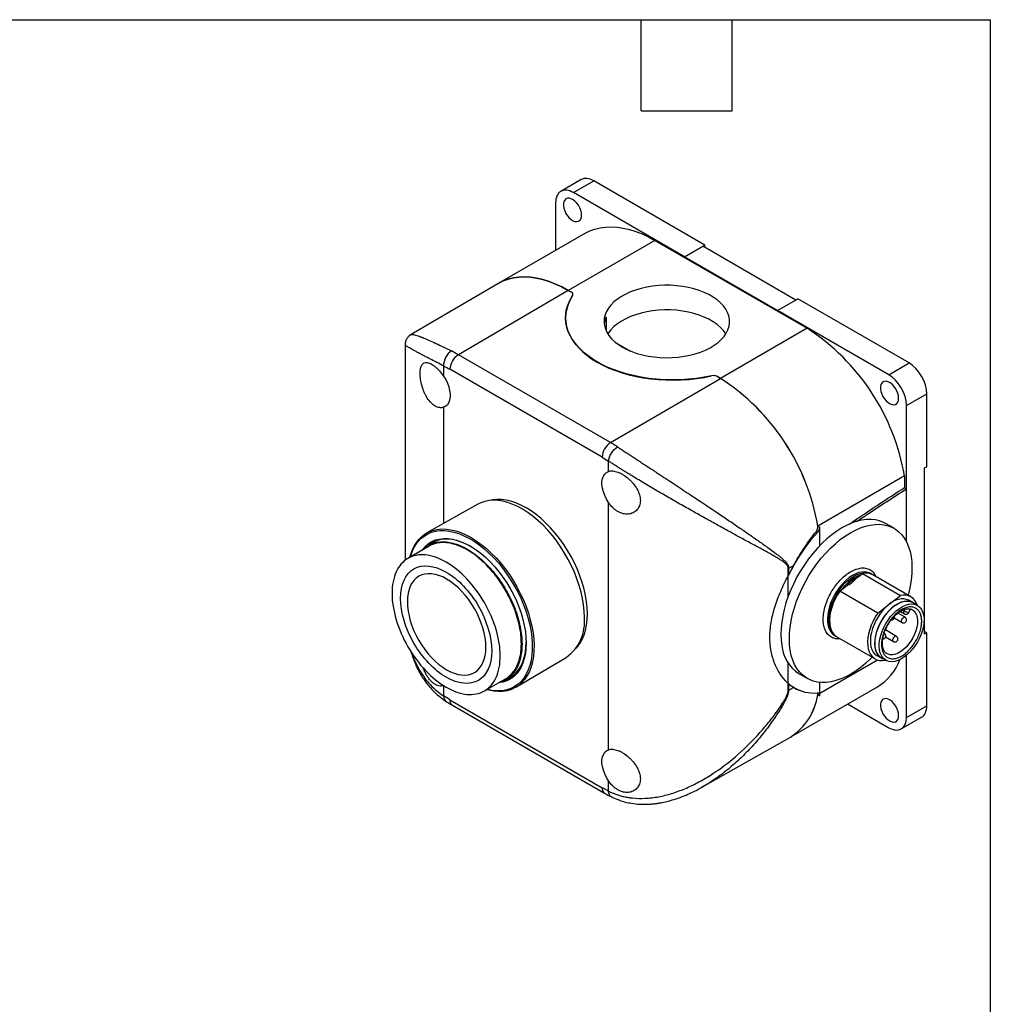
# Model space of a CAD drawing. Header units: millimetres. Extents: x 13 to 546, y 13 to 419.
# Tile 10 of 10: x 384 to 546, y 254 to 419. Entities that reach past the tile are written whole.
import ezdxf

# ---------------------------------------------------------------- set-up
doc = ezdxf.new("R2010")
doc.units = ezdxf.units.MM
doc.header["$LTSCALE"] = 2
doc.linetypes.add('SLD-Solid', pattern=[0])
doc.layers.add('TEXT', color=140, linetype='SLD-Solid', lineweight=25)

msp = doc.modelspace()

# ---------------------------------------------------------------- linework, layer by layer
for p, q in [((477.65, 392.35), (474.255, 390.39)), ((476.355, 390.182), (479.749, 392.142)), ((498.346, 381.406), (479.749, 392.142)), ((494.952, 379.446), (476.355, 390.182)), ((473.385, 388.467), (473.385, 380.537)), ((478.253, 383.347), (463.758, 374.979)), ((490.002, 382.184), (475.507, 373.815)), ((490.002, 382.184), (515.458, 367.488)), ((494.952, 379.446), (498.346, 381.406)), ((494.952, 379.444), (497.993, 381.199)), ((513.547, 372.22), (497.993, 381.199)), ((498.346, 380.995), (498.346, 381.406)), ((494.952, 379.444), (494.952, 379.446)), ((510.509, 370.464), (494.952, 379.444)), ((463.709, 374.951), (449.207, 366.44)), ((475.507, 373.815), (457.114, 363.074)), ((475.507, 373.815), (476.03, 373.514)), ((476.03, 373.514), (475.507, 373.815)), ((510.509, 370.466), (513.903, 372.425)), ((532.5, 361.69), (513.903, 372.425)), ((475.043, 369.244), (475.043, 369.215)), ((481.825, 369.341), (481.825, 367.095)), ((510.509, 370.466), (510.509, 370.464)), ((529.105, 359.73), (510.509, 370.466)), ((515.458, 367.488), (500.963, 359.12)), ((449.209, 366.428), (449.213, 366.431)), ((448.203, 364.691), (448.203, 328.667)), ((483.416, 365.126), (485.91, 363.686)), ((482.57, 348.379), (457.114, 363.074)), ((454.647, 361.198), (454.647, 359.475)), ((481.164, 345.934), (455.708, 360.629)), ((529.105, 359.73), (532.5, 361.69)), ((482.57, 348.379), (500.963, 359.12)), ((499.481, 359.54), (499.481, 359.537)), ((500.44, 359.422), (500.963, 359.12)), ((500.963, 359.12), (500.44, 359.422)), ((532.075, 354.586), (535.469, 356.546)), ((535.469, 344.341), (535.469, 356.546)), ((454.647, 354.273), (454.647, 334.845)), ((532.075, 340.643), (532.075, 354.586)), ((482.224, 343.555), (482.224, 345.278)), ((535.116, 344.137), (535.469, 344.341)), ((531.731, 342.793), (517.235, 334.425)), ((531.731, 342.793), (531.731, 340.841)), ((535.116, 316.374), (535.116, 344.137)), ((531.731, 340.841), (532.075, 340.643)), ((532.075, 331.767), (532.075, 340.643)), ((460.378, 338.072), (451.841, 333.265)), ((482.224, 297.012), (482.224, 338.353)), ((517.235, 334.425), (517.555, 334.24)), ((529.991, 334.037), (528.577, 334.853)), ((516.965, 333.474), (517.178, 333.351)), ((517.555, 331.127), (517.555, 334.24)), ((452.207, 331.054), (448.672, 329.013)), ((453.502, 331.975), (452.132, 331.184)), ((512.377, 327.37), (513.204, 327.842)), ((513.198, 327.846), (513.306, 327.908)), ((513.252, 327.941), (513.306, 327.908)), ((513.259, 327.935), (513.306, 327.908)), ((512.29, 326.113), (512.29, 327.323)), ((512.29, 322.671), (512.29, 326.113)), ((512.377, 326.284), (512.377, 327.37)), ((523.838, 325.805), (524.37, 326.218)), ((524.37, 326.218), (524.702, 326.475)), ((524.702, 326.475), (531.066, 322.801)), ((526.307, 326.349), (526.095, 326.471)), ((526.307, 326.349), (526.377, 326.306)), ((532.812, 322.593), (526.448, 326.267)), ((520.916, 323.539), (521.248, 323.797)), ((527.28, 319.866), (520.916, 323.539)), ((521.248, 323.797), (521.78, 324.209)), ((529.173, 321.333), (531.066, 322.801)), ((527.28, 319.866), (529.173, 321.333)), ((533.194, 321.622), (532.487, 322.03)), ((533.912, 321.15), (533.169, 321.579)), ((531.84, 319.16), (530.639, 319.854)), ((531.055, 320.143), (531.754, 319.739)), ((531.485, 320.374), (531.716, 320.241)), ((531.716, 320.241), (531.837, 320.508)), ((532.46, 319.966), (532.742, 320.588)), ((530.018, 319.058), (531.34, 318.294)), ((530.397, 315.97), (528.547, 317.038)), ((535.469, 316.578), (535.116, 316.782)), ((535.116, 316.374), (535.469, 316.578)), ((535.469, 304.373), (535.469, 316.578)), ((520.095, 316.079), (520.307, 315.956)), ((520.379, 315.917), (520.307, 315.956)), ((520.449, 315.874), (526.813, 312.201)), ((528.57, 315.87), (529.897, 315.104)), ((466.738, 307.46), (475.17, 312.449)), ((512.29, 308.12), (512.29, 311.486)), ((527.244, 312.015), (517.555, 306.422)), ((527.138, 312.764), (527.845, 312.355)), ((527.87, 312.399), (528.612, 311.97)), ((528.559, 311.993), (528.565, 311.997)), ((532.075, 302.414), (532.075, 312.805)), ((514.078, 309.738), (515.492, 308.921)), ((461.471, 306.842), (465.006, 308.883)), ((465.081, 308.753), (466.451, 309.544)), ((512.29, 306.91), (512.29, 308.12)), ((512.377, 306.956), (512.377, 308.043)), ((517.555, 306.052), (517.555, 308.272)), ((454.647, 307.73), (454.647, 306.007)), ((512.377, 306.956), (513.204, 307.429)), ((512.712, 299.166), (527.207, 307.534)), ((513.306, 307.494), (513.198, 307.432)), ((513.306, 307.494), (513.252, 307.399)), ((455.708, 305.351), (481.164, 290.656)), ((517.235, 306.237), (517.555, 306.052)), ((522.236, 304.664), (529.105, 300.699)), ((456.122, 304.436), (481.578, 289.74)), ((532.075, 302.414), (535.469, 304.373)), ((531.205, 300.491), (534.599, 302.45)), ((497.957, 290.787), (512.663, 299.138)), ((482.224, 290.087), (482.224, 291.81)), ((497.951, 290.798), (497.764, 290.691))]:
    msp.add_line(p, q)
at = {"flags": 128}
for points in [[(477.734, 386.408), (477.699, 386.806), (477.594, 387.226), (477.424, 387.649), (477.198, 388.056), (476.926, 388.426), (476.621, 388.743), (476.296, 388.991), (475.968, 389.16), (475.651, 389.241), (475.361, 389.231), (475.11, 389.13), (474.911, 388.943), (474.773, 388.678), (474.702, 388.348), (474.702, 387.968), (474.773, 387.557), (474.911, 387.133), (475.11, 386.716), (475.361, 386.325), (475.651, 385.98), (475.968, 385.695), (476.296, 385.485), (476.621, 385.359), (476.926, 385.324), (477.198, 385.38), (477.424, 385.525), (477.594, 385.752), (477.699, 386.051), (477.734, 386.408)], [(478.253, 383.347), (478.304, 383.376), (479.096, 383.768), (479.935, 384.073), (480.816, 384.288), (481.736, 384.413), (482.691, 384.447), (483.677, 384.391), (484.69, 384.243), (485.725, 384.006), (486.778, 383.68), (487.845, 383.267), (488.922, 382.767), (490.002, 382.184)], [(463.709, 374.951), (463.808, 375.008), (464.6, 375.4), (465.439, 375.705), (466.32, 375.92), (467.24, 376.045), (468.195, 376.079), (469.181, 376.022), (470.194, 375.875), (471.229, 375.638), (472.283, 375.312), (473.35, 374.898), (474.426, 374.399), (475.507, 373.815)], [(475.507, 373.815), (474.426, 374.399), (473.35, 374.898), (472.283, 375.312), (471.229, 375.638), (470.194, 375.875), (469.181, 376.022), (468.195, 376.079), (467.24, 376.045), (466.32, 375.92), (465.439, 375.705), (464.6, 375.4), (463.808, 375.008), (463.709, 374.951)], [(484.558, 364.345), (485.309, 363.951), (486.122, 363.602), (486.991, 363.299), (487.906, 363.045), (488.859, 362.844), (489.841, 362.697), (490.843, 362.606), (491.855, 362.57), (492.869, 362.591), (493.875, 362.669), (494.863, 362.802), (495.824, 362.99), (496.749, 363.23), (497.63, 363.521), (498.458, 363.86), (499.225, 364.243), (499.925, 364.667), (500.551, 365.128), (501.097, 365.622), (501.557, 366.144), (501.928, 366.689), (502.207, 367.252), (502.39, 367.828), (502.475, 368.412), (502.463, 368.997), (502.353, 369.58), (502.146, 370.153), (501.844, 370.712), (501.45, 371.252), (500.968, 371.767), (500.402, 372.253), (499.757, 372.705), (499.04, 373.12), (498.256, 373.492), (497.414, 373.819), (496.522, 374.097), (495.587, 374.324), (494.618, 374.499), (493.625, 374.618), (492.616, 374.682), (491.602, 374.689), (490.591, 374.639), (489.593, 374.534), (488.617, 374.373), (487.673, 374.159), (486.769, 373.893), (485.914, 373.578), (485.115, 373.217), (484.38, 372.813), (483.717, 372.37), (483.13, 371.892), (482.627, 371.383), (482.21, 370.849), (481.885, 370.294), (481.654, 369.724), (481.52, 369.143), (481.483, 368.558), (481.544, 367.973), (481.703, 367.395), (481.958, 366.828), (482.306, 366.278), (482.745, 365.75), (483.27, 365.248), (483.876, 364.779), (484.558, 364.345)], [(499.481, 359.54), (498.216, 359.291), (496.923, 359.097), (495.608, 358.958), (494.279, 358.877), (492.943, 358.853), (491.607, 358.886), (490.28, 358.976), (488.968, 359.122), (487.678, 359.325), (486.418, 359.582), (485.194, 359.892), (484.014, 360.254), (482.884, 360.666), (481.809, 361.125), (480.796, 361.628), (479.851, 362.174), (478.979, 362.758), (478.184, 363.379), (477.471, 364.031), (476.844, 364.713), (476.306, 365.419), (475.861, 366.147), (475.51, 366.891), (475.256, 367.649), (475.1, 368.415), (475.043, 369.186), (475.085, 369.957), (475.227, 370.724), (475.466, 371.483), (475.802, 372.23), (476.234, 372.96)], [(501.856, 366.57), (501.844, 366.589), (501.45, 367.128), (500.968, 367.644), (500.402, 368.13), (499.757, 368.582), (499.04, 368.996), (498.256, 369.368), (497.414, 369.695), (496.522, 369.974), (495.587, 370.201), (494.618, 370.375), (493.625, 370.495), (492.616, 370.558), (491.602, 370.565), (490.591, 370.516), (489.593, 370.41), (488.617, 370.25), (487.673, 370.035), (486.769, 369.769), (485.914, 369.454), (485.115, 369.093), (484.38, 368.689), (483.717, 368.246), (483.13, 367.768), (482.627, 367.26), (482.21, 366.726), (482.108, 366.57)], [(481.825, 369.341), (481.612, 368.753), (481.507, 368.218)], [(454.647, 359.475), (454.992, 358.906), (455.28, 358.31), (455.504, 357.702), (455.656, 357.1), (455.733, 356.519), (455.733, 355.975), (455.656, 355.483), (455.504, 355.057), (455.28, 354.707), (454.992, 354.443), (454.647, 354.273)], [(530.767, 355.793), (530.732, 356.191), (530.627, 356.611), (530.457, 357.034), (530.231, 357.44), (529.959, 357.81), (529.654, 358.127), (529.329, 358.376), (529.001, 358.545), (528.684, 358.626), (528.394, 358.616), (528.143, 358.515), (527.944, 358.328), (527.806, 358.063), (527.735, 357.733), (527.735, 357.353), (527.806, 356.942), (527.944, 356.517), (528.143, 356.1), (528.394, 355.71), (528.684, 355.364), (529.001, 355.08), (529.329, 354.87), (529.654, 354.744), (529.959, 354.708), (530.231, 354.764), (530.457, 354.909), (530.627, 355.137), (530.732, 355.436), (530.767, 355.793)], [(482.224, 338.353), (481.879, 338.922), (481.591, 339.518), (481.368, 340.126), (481.215, 340.728), (481.138, 341.309), (481.138, 341.853), (481.215, 342.345), (481.368, 342.771), (481.591, 343.121), (481.879, 343.385), (482.224, 343.555)], [(478.189, 319.196), (478.154, 320.2), (478.05, 321.239), (477.877, 322.303), (477.637, 323.388), (477.331, 324.484), (476.96, 325.586), (476.529, 326.685), (476.038, 327.775), (475.493, 328.847), (474.896, 329.896), (474.251, 330.913), (473.562, 331.893), (472.835, 332.829), (472.074, 333.714), (471.284, 334.542), (470.47, 335.309), (469.638, 336.008), (468.794, 336.636), (467.942, 337.188), (467.089, 337.661), (466.24, 338.05), (465.401, 338.355), (464.577, 338.572), (463.775, 338.7), (462.999, 338.739), (462.254, 338.688), (461.545, 338.547), (460.878, 338.318), (460.378, 338.072)], [(476.757, 313.922), (477.019, 314.212), (477.453, 314.802), (477.825, 315.466), (478.133, 316.2), (478.375, 316.998), (478.549, 317.856), (478.654, 318.766), (478.689, 319.724), (478.654, 320.722), (478.549, 321.753), (478.375, 322.811), (478.133, 323.889), (477.825, 324.978), (477.453, 326.072), (477.019, 327.163), (476.527, 328.244), (475.979, 329.307), (475.38, 330.345), (474.733, 331.35), (474.044, 332.317), (473.316, 333.238), (472.554, 334.108), (471.765, 334.919), (470.953, 335.667), (470.123, 336.347), (469.282, 336.953), (468.436, 337.482), (467.589, 337.931), (466.748, 338.295), (465.919, 338.573), (465.107, 338.763), (464.317, 338.863), (463.556, 338.873), (462.828, 338.792), (462.447, 338.71)], [(528.577, 334.853), (528.237, 335.031), (527.588, 335.286), (526.896, 335.451), (526.166, 335.527), (525.403, 335.512), (524.612, 335.407), (523.799, 335.213), (522.969, 334.93), (522.128, 334.561), (521.281, 334.108), (520.434, 333.575), (519.594, 332.964), (518.765, 332.281), (517.954, 331.529), (517.166, 330.714), (516.407, 329.842), (515.681, 328.918), (514.993, 327.949), (514.349, 326.941), (513.752, 325.902), (513.208, 324.838), (512.718, 323.756), (512.288, 322.665), (511.919, 321.571), (511.615, 320.482), (511.377, 319.405), (511.206, 318.349), (511.105, 317.319), (511.074, 316.323), (511.113, 315.368), (511.222, 314.46)], [(512.636, 313.644), (512.527, 314.551), (512.489, 315.506), (512.52, 316.502), (512.621, 317.532), (512.791, 318.589), (513.029, 319.666), (513.333, 320.755), (513.702, 321.849), (514.133, 322.94), (514.622, 324.021), (515.167, 325.085), (515.763, 326.125), (516.407, 327.133), (517.095, 328.102), (517.821, 329.025), (518.58, 329.898), (519.368, 330.713), (520.179, 331.464), (521.008, 332.148), (521.848, 332.758), (522.695, 333.292), (523.542, 333.745), (524.383, 334.114), (525.213, 334.397), (526.027, 334.591), (526.817, 334.696), (527.58, 334.711), (528.31, 334.635), (529.002, 334.469), (529.651, 334.215), (530.253, 333.874), (530.804, 333.448), (531.299, 332.94), (531.737, 332.354), (532.112, 331.694), (532.424, 330.964), (532.669, 330.169), (532.847, 329.314), (532.956, 328.407), (532.994, 327.451), (532.963, 326.456), (532.862, 325.426), (532.692, 324.369), (532.454, 323.292), (532.342, 322.865)], [(449.032, 329.221), (449.077, 329.393), (449.336, 330.19), (449.661, 330.921), (450.049, 331.582), (450.499, 332.168), (451.007, 332.675), (451.57, 333.101), (452.184, 333.441), (452.844, 333.694), (453.548, 333.858), (454.289, 333.932), (455.063, 333.915), (455.865, 333.809), (456.69, 333.612), (457.532, 333.327), (458.385, 332.956), (459.243, 332.501)], [(449.088, 329.253), (449.256, 329.787), (449.561, 330.525), (449.929, 331.195), (450.357, 331.792), (450.845, 332.312), (451.387, 332.752), (451.98, 333.109), (452.621, 333.38), (453.305, 333.564), (454.028, 333.659), (454.784, 333.666), (455.569, 333.582), (456.377, 333.411), (457.204, 333.151), (458.043, 332.806), (458.89, 332.377), (459.738, 331.868), (460.581, 331.281), (461.415, 330.621), (462.233, 329.892), (463.031, 329.099), (463.802, 328.247), (464.542, 327.342), (465.246, 326.389), (465.909, 325.396), (466.526, 324.369), (467.095, 323.314), (467.61, 322.239), (468.068, 321.15), (468.467, 320.056), (468.803, 318.963), (469.075, 317.878), (469.281, 316.81), (469.419, 315.764), (469.488, 314.748), (469.488, 313.769), (469.419, 312.833), (469.281, 311.946), (469.075, 311.115), (468.803, 310.345), (468.467, 309.64), (468.068, 309.006), (467.61, 308.447), (467.095, 307.966), (466.526, 307.568), (465.909, 307.253), (465.246, 307.026), (464.542, 306.886), (463.802, 306.835), (463.031, 306.874), (462.233, 307.001), (461.887, 307.082)], [(451.022, 330.37), (451.171, 330.568), (451.627, 331.07), (452.139, 331.493), (452.702, 331.832), (453.313, 332.086), (453.966, 332.252), (454.657, 332.329), (455.382, 332.317), (456.134, 332.216), (456.908, 332.026), (457.698, 331.748), (458.498, 331.386), (459.303, 330.941), (460.107, 330.418), (460.903, 329.818), (461.685, 329.149), (462.449, 328.413), (463.188, 327.617), (463.896, 326.766), (464.569, 325.867), (465.202, 324.927), (465.789, 323.952), (466.327, 322.949), (466.812, 321.927), (467.239, 320.892), (467.606, 319.853), (467.91, 318.817), (468.149, 317.791), (468.321, 316.783), (468.425, 315.801), (468.459, 314.852)], [(459.243, 330.978), (458.44, 331.401), (457.643, 331.74), (456.858, 331.992), (456.091, 332.156), (455.349, 332.229), (454.636, 332.212), (453.957, 332.105), (453.32, 331.908), (452.727, 331.623), (452.184, 331.252), (452.121, 331.2)], [(459.243, 332.501), (460.102, 331.965), (460.955, 331.351), (461.796, 330.664), (462.621, 329.909), (463.423, 329.089), (464.197, 328.212), (464.939, 327.282), (465.642, 326.306), (466.303, 325.29), (466.917, 324.241), (467.48, 323.166), (467.988, 322.072), (468.437, 320.967), (468.826, 319.858), (469.151, 318.751), (469.41, 317.656), (469.601, 316.578), (469.723, 315.525), (469.776, 314.504), (469.758, 313.522), (469.671, 312.585), (469.514, 311.7), (469.289, 310.872), (468.996, 310.108), (468.639, 309.411), (468.22, 308.787), (467.741, 308.24), (467.205, 307.773), (466.616, 307.391), (465.978, 307.094), (465.295, 306.885), (464.573, 306.766), (463.814, 306.737), (463.025, 306.799), (462.211, 306.95), (461.831, 307.05)], [(526.095, 326.471), (526.017, 326.514), (525.6, 326.675), (525.141, 326.748), (524.649, 326.731), (524.132, 326.624), (523.597, 326.43), (523.054, 326.15), (522.512, 325.791), (521.98, 325.358), (521.465, 324.857), (520.978, 324.298), (520.525, 323.689), (520.114, 323.041), (519.753, 322.363), (519.446, 321.668), (519.199, 320.966), (519.016, 320.269), (518.9, 319.589), (518.853, 318.936), (518.876, 318.322), (518.968, 317.756), (519.128, 317.248), (519.352, 316.807), (519.639, 316.438), (519.982, 316.149), (520.095, 316.079)], [(520.307, 315.956), (520.194, 316.027), (519.851, 316.316), (519.565, 316.684), (519.34, 317.126), (519.18, 317.634), (519.088, 318.2), (519.066, 318.814), (519.113, 319.466), (519.228, 320.147), (519.411, 320.843), (519.658, 321.545), (519.965, 322.241), (520.327, 322.918), (520.737, 323.567), (521.19, 324.176), (521.677, 324.735), (522.192, 325.235), (522.724, 325.669), (523.266, 326.028), (523.809, 326.307), (524.344, 326.502), (524.861, 326.608), (525.354, 326.625), (525.812, 326.553), (526.229, 326.391), (526.307, 326.349)], [(520.916, 323.539), (520.498, 322.887), (520.129, 322.204), (519.815, 321.503), (519.563, 320.794), (519.375, 320.09), (519.256, 319.402), (519.207, 318.742), (519.229, 318.121), (519.322, 317.55), (519.484, 317.037), (519.713, 316.592), (520.004, 316.222), (520.352, 315.934), (520.449, 315.874)], [(529.173, 321.333), (528.671, 320.903), (528.191, 320.407), (527.74, 319.856), (527.329, 319.258), (526.963, 318.626), (526.651, 317.971), (526.398, 317.305), (526.208, 316.641), (526.085, 315.991), (526.032, 315.367), (526.049, 314.781), (526.136, 314.244), (526.292, 313.765), (526.513, 313.355), (526.796, 313.019), (527.135, 312.765), (527.138, 312.764)], [(533.534, 321.368), (533.373, 321.504), (533.008, 321.716), (532.597, 321.839), (532.147, 321.872), (531.667, 321.814), (531.166, 321.666), (530.652, 321.431), (530.136, 321.113), (529.627, 320.719), (529.135, 320.255), (528.668, 319.73), (528.236, 319.154), (527.847, 318.537), (527.507, 317.892), (527.224, 317.23), (527.002, 316.564), (526.845, 315.905), (526.757, 315.267), (526.739, 314.661), (526.791, 314.098), (526.913, 313.589), (527.102, 313.143), (527.355, 312.769), (527.666, 312.473), (528.031, 312.262), (528.235, 312.188)], [(533.169, 321.579), (533.078, 321.628), (532.681, 321.772), (532.244, 321.827), (531.775, 321.791), (531.282, 321.666), (530.775, 321.454), (530.264, 321.159), (529.757, 320.786), (529.265, 320.342), (528.795, 319.836), (528.358, 319.277), (527.962, 318.675), (527.613, 318.042), (527.318, 317.389), (527.082, 316.728), (526.911, 316.073), (526.807, 315.435), (526.772, 314.825), (526.807, 314.256), (526.911, 313.738), (527.082, 313.28), (527.318, 312.892), (527.613, 312.579), (527.87, 312.399)], [(534.956, 319.424), (535.008, 318.866), (534.99, 318.266), (534.902, 317.633), (534.747, 316.981), (534.527, 316.321), (534.246, 315.665), (533.91, 315.026), (533.524, 314.415), (533.096, 313.845), (532.634, 313.325), (532.146, 312.865), (531.642, 312.474), (531.131, 312.159), (530.622, 311.927), (530.125, 311.78), (529.65, 311.723), (529.204, 311.755), (528.797, 311.877), (528.435, 312.087), (528.127, 312.38), (527.876, 312.75), (527.689, 313.192), (527.568, 313.696), (527.517, 314.254), (527.534, 314.854), (527.622, 315.487), (527.777, 316.139), (527.997, 316.799), (528.278, 317.455), (528.614, 318.094), (529, 318.705), (529.428, 319.275), (529.89, 319.795), (530.378, 320.255), (530.882, 320.646), (531.393, 320.961), (531.902, 321.194), (532.399, 321.34), (532.875, 321.398), (533.32, 321.365), (533.728, 321.243), (534.089, 321.033), (534.398, 320.741), (534.648, 320.37), (534.835, 319.928), (534.956, 319.424)], [(527.28, 319.866), (526.862, 319.213), (526.493, 318.531), (526.179, 317.829), (525.927, 317.12), (525.739, 316.416), (525.62, 315.728), (525.571, 315.068), (525.593, 314.447), (525.686, 313.876), (525.848, 313.363), (526.077, 312.918), (526.368, 312.549), (526.716, 312.26), (527.117, 312.058), (527.563, 311.944), (528.046, 311.923), (528.559, 311.993)], [(533.057, 320.431), (533.303, 320.243), (533.552, 319.941), (533.739, 319.563), (533.86, 319.12), (533.912, 318.622), (533.893, 318.08), (533.804, 317.508), (533.648, 316.918), (533.427, 316.324), (533.147, 315.741), (532.815, 315.182), (532.438, 314.66), (532.025, 314.187), (531.586, 313.774), (531.131, 313.432), (530.671, 313.168), (530.216, 312.988), (529.778, 312.896), (529.366, 312.895), (528.991, 312.985), (528.781, 313.085)], [(531.755, 319.738), (531.705, 319.781), (531.656, 319.902), (531.66, 320.063), (531.716, 320.241)], [(532.358, 319.968), (532.407, 319.958), (532.441, 319.957), (532.459, 319.964), (532.46, 319.966)], [(531.242, 318.457), (531.245, 318.619), (531.302, 318.797), (531.402, 318.964), (531.53, 319.095), (531.668, 319.171), (531.794, 319.179), (531.84, 319.161)], [(531.341, 318.294), (531.291, 318.337), (531.242, 318.457)], [(468.459, 314.852), (468.425, 313.943), (468.321, 313.081), (468.149, 312.272), (467.91, 311.522), (467.606, 310.837), (467.239, 310.221), (466.812, 309.68), (466.327, 309.217), (465.789, 308.835), (465.202, 308.539), (464.569, 308.329), (463.896, 308.207), (463.821, 308.199)], [(464.868, 308.659), (465.167, 308.764), (465.76, 309.049), (466.303, 309.42), (466.792, 309.874), (467.224, 310.408), (467.595, 311.017), (467.903, 311.697), (468.145, 312.443), (468.319, 313.249), (468.424, 314.109), (468.459, 314.982)], [(529.897, 315.104), (529.848, 315.147), (529.798, 315.267), (529.802, 315.428), (529.858, 315.606), (529.958, 315.774), (530.087, 315.905)], [(526.342, 312.472), (526.115, 312.245), (525.303, 311.494), (524.475, 310.81), (523.634, 310.2), (522.788, 309.666), (521.941, 309.213), (521.1, 308.844), (520.27, 308.561), (519.456, 308.367), (518.665, 308.262), (517.902, 308.247), (517.173, 308.323), (516.481, 308.488), (515.832, 308.743), (515.23, 309.084), (514.679, 309.51), (514.183, 310.018), (513.746, 310.604), (513.371, 311.264), (513.059, 311.994), (512.814, 312.789), (512.636, 313.644)], [(530.767, 302.718), (530.732, 303.116), (530.627, 303.536), (530.457, 303.959), (530.231, 304.365), (529.959, 304.735), (529.654, 305.052), (529.329, 305.301), (529.001, 305.47), (528.684, 305.551), (528.394, 305.541), (528.143, 305.44), (527.944, 305.252), (527.806, 304.988), (527.735, 304.658), (527.735, 304.278), (527.806, 303.866), (527.944, 303.442), (528.143, 303.025), (528.394, 302.635), (528.684, 302.289), (529.001, 302.005), (529.329, 301.795), (529.654, 301.669), (529.959, 301.633), (530.231, 301.689), (530.457, 301.834), (530.627, 302.062), (530.732, 302.361), (530.767, 302.718)], [(482.224, 291.81), (481.879, 292.379), (481.591, 292.975), (481.368, 293.583), (481.215, 294.185), (481.138, 294.766), (481.138, 295.31), (481.215, 295.802), (481.368, 296.228), (481.591, 296.578), (481.879, 296.842), (482.224, 297.012)]]:
    msp.add_lwpolyline(points, dxfattribs=at)
for centre, radius, start, end in [((475.9, 373.152), 0.385, 330.18729, 70.30706), ((495.476, 336.612), 36.778, 9.6742, 57.08944), ((458.781, 360.488), 3.076, 122.814, 177.37846), ((446.675, 345.016), 20.858, 59.97038, 63.58741), ((499.8, 358.177), 1.4, 62.81906, 103.16477), ((480.98, 328.244), 36.778, 9.6742, 57.08944), ((481.03, 328.277), 36.724, 9.6369, 57.12674), ((484.237, 345.793), 3.076, 122.814, 177.37846), ((470.972, 328.312), 23.176, 56.60207, 59.97361), ((511.393, 329.096), 1.987, 296.84216, 299.68881), ((525.312, 324.159), 2.395, 61.66954, 104.7561), ((531.674, 320.62), 2.264, 14.18904, 105.57247), ((531.385, 319.042), 3.185, 69.75829, 133.99277), ((533.159, 322.742), 2.887, 240.01485, 253.89746), ((470.79, 318.458), 7.436, 306.08988, 5.69517), ((530.288, 315.719), 0.274, 66.54094, 137.18214), ((517.528, 315.049), 6.334, 185.33791, 236.99343), ((522.555, 315.238), 9, 301.12782, 339.48382), ((511.393, 308.682), 1.987, 296.84216, 299.68881), ((456.66, 305.231), 0.96, 172.76738, 235.92044), ((507.291, 307.619), 10.039, 302.34892, 352.08584), ((507.207, 307.673), 10.13, 302.58669, 351.84807), ((482.145, 290.548), 0.987, 173.73481, 234.82311)]:
    msp.add_arc(centre, radius, start, end)
for centre, major_axis, ratio, start_param, end_param in [((479.749, 388.712), (-2.1, 3.637), 0.5773815, 5.4978853, 6.2832835), ((476.355, 386.753), (-2.1, 3.637), 0.5773815, 5.4978853, 7.0686817), ((493.043, 369.276), (18, 0.091), 0.5806369, 2.7728654, 5.0752313), ((475.393, 373.142), (0.9, 0.005), 0.5806369, 5.9144581, 7.065641), ((532.5, 358.26), (-2.1, 3.637), 0.5773815, 3.927089, 5.4978853), ((499.803, 359.05), (0.9, 0.005), 0.5806369, 0.7824557, 1.9336389), ((529.105, 356.301), (-2.1, 3.637), 0.5773815, 3.927089, 5.4978853), ((522.372, 322.917), (9.022, 15.576), 0.5783476, 1.2057704, 1.5832407), ((516.918, 333.873), (0.451, 0.779), 0.5783476, 4.347363, 5.498546), ((522.372, 322.917), (9.022, 15.576), 0.5783476, 1.5893058, 1.6982243), ((522.416, 322.892), (9.078, 15.543), 0.5807308, 1.5914086, 1.6896261), ((522.372, 322.917), (9.022, 15.576), 0.5783476, 3.0156824, 3.1246008), ((522.416, 322.892), (9.078, 15.543), 0.5807308, 3.0284862, 3.1267037), ((522.372, 322.917), (9.022, 15.576), 0.5783476, 3.1306659, 3.5081363), ((516.918, 305.685), (0.451, 0.779), 0.5783476, 5.498546, 6.6497289), ((532.5, 306.088), (-2.1, 3.637), 0.5773815, 3.1416908, 3.927089), ((529.105, 304.128), (-2.1, 3.637), 0.5773815, 2.3562927, 3.927089)]:
    msp.add_ellipse(centre, major_axis=major_axis, ratio=ratio, start_param=start_param, end_param=end_param)
for points, knots in [([(449.202, 366.436), (449.08, 366.354), (448.823, 366.18), (448.504, 365.791), (448.257, 365.286), (448.222, 364.895), (448.204, 364.692)], [0, 0, 0, 0, 0.2134717, 0.4518385, 0.7143309, 1, 1, 1, 1]), ([(449.213, 366.431), (449.227, 366.442), (449.267, 366.473), (449.365, 366.474), (449.446, 366.469), (449.473, 366.466), (449.5, 366.463), (449.528, 366.46), (449.557, 366.455), (449.677, 366.436), (449.926, 366.377), (450.277, 366.264), (450.544, 366.168), (450.686, 366.115), (450.835, 366.058), (450.989, 365.998), (451.149, 365.933), (451.54, 365.773), (452.226, 365.477), (453.328, 364.972), (454.558, 364.385), (455.491, 363.925), (455.954, 363.696)], [0, 0, 0, 0, 0.0468188, 0.1273543, 0.1376924, 0.1479826, 0.1582249, 0.1684195, 0.1785666, 0.1886662, 0.2894488, 0.3868107, 0.4117756, 0.4365237, 0.4610587, 0.4853849, 0.5095064, 0.5334276, 0.6543908, 0.7719984, 0.8869514, 1, 1, 1, 1]), ([(454.647, 361.198), (454.254, 361.397), (453.463, 361.797), (452.405, 362.341), (451.543, 362.792), (450.855, 363.158), (450.306, 363.452), (449.815, 363.72), (449.399, 363.951), (449.051, 364.147), (448.768, 364.312), (448.538, 364.45), (448.371, 364.555), (448.264, 364.63), (448.208, 364.677), (448.209, 364.688), (448.209, 364.692)], [0, 0, 0, 0, 0.0910255, 0.1832254, 0.2769833, 0.3435521, 0.4114144, 0.4806864, 0.5514776, 0.6168619, 0.6839199, 0.7527165, 0.8233118, 0.8878808, 0.9542651, 1, 1, 1, 1]), ([(455.954, 363.696), (455.58, 363.478), (455.233, 363.093), (454.744, 362.157), (454.621, 361.644), (454.647, 361.198)], [0, 0, 0, 0, 0.5, 0.5, 1, 1, 1, 1]), ([(454.647, 354.273), (454.434, 354.203), (454.206, 354.184), (453.849, 354.236), (453.727, 354.266), (453.485, 354.352), (453.365, 354.408), (453.125, 354.544), (453.004, 354.625), (452.769, 354.81), (452.655, 354.913), (452.322, 355.253), (452.11, 355.524), (451.825, 355.971), (451.735, 356.126), (451.565, 356.451), (451.484, 356.622), (451.261, 357.14), (451.136, 357.497), (450.93, 358.232), (450.854, 358.593), (450.776, 359.122), (450.757, 359.298), (450.731, 359.633), (450.724, 359.794), (450.724, 360.103), (450.73, 360.252), (450.756, 360.532), (450.776, 360.662), (450.853, 361.023), (450.931, 361.226), (451.083, 361.459), (451.14, 361.525), (451.265, 361.635), (451.335, 361.679), (451.558, 361.774), (451.728, 361.79), (452.111, 361.73), (452.318, 361.655), (452.653, 361.476), (452.769, 361.405), (453.003, 361.245), (453.121, 361.155), (453.361, 360.956), (453.483, 360.846), (453.727, 360.61), (453.847, 360.485), (454.202, 360.088), (454.434, 359.792), (454.647, 359.475)], [0, 0, 0, 0, 0.0625, 0.0625, 0.09375, 0.09375, 0.125, 0.125, 0.15625, 0.15625, 0.1875, 0.1875, 0.25, 0.25, 0.28125, 0.28125, 0.3125, 0.3125, 0.375, 0.375, 0.4375, 0.4375, 0.46875, 0.46875, 0.5, 0.5, 0.53125, 0.53125, 0.5625, 0.5625, 0.625, 0.625, 0.65625, 0.65625, 0.6875, 0.6875, 0.75, 0.75, 0.8125, 0.8125, 0.84375, 0.84375, 0.875, 0.875, 0.90625, 0.90625, 0.9375, 0.9375, 1, 1, 1, 1]), ([(482.224, 345.278), (482.25, 345.694), (482.424, 346.177), (482.988, 347.071), (483.356, 347.444), (483.73, 347.662)], [0, 0, 0, 0, 0.5, 0.5, 1, 1, 1, 1]), ([(483.73, 347.662), (483.83, 347.596), (484.03, 347.464), (484.337, 347.262), (484.649, 347.058), (484.966, 346.849), (485.289, 346.638), (485.616, 346.424), (485.948, 346.206), (486.286, 345.986), (486.628, 345.762), (486.974, 345.535), (487.325, 345.305), (487.681, 345.073), (488.041, 344.838), (488.405, 344.599), (488.773, 344.358), (489.145, 344.115), (489.52, 343.869), (489.9, 343.62), (490.563, 343.186), (491.523, 342.557), (492.792, 341.724), (494.095, 340.866), (495.766, 339.763), (497.826, 338.397), (500.027, 336.924), (502.069, 335.547), (503.85, 334.336), (505.598, 333.137), (506.946, 332.199), (508.017, 331.443), (508.867, 330.834), (509.655, 330.257), (510.232, 329.822), (510.63, 329.521), (510.951, 329.264), (511.295, 328.977), (511.597, 328.71), (511.858, 328.452), (512.058, 328.219), (512.19, 328.024), (512.273, 327.864), (512.332, 327.703), (512.37, 327.541), (512.374, 327.425), (512.377, 327.37)], [0, 0, 0, 0, 0.0104363, 0.0208978, 0.0313876, 0.041909, 0.0524653, 0.0630595, 0.0736949, 0.0843745, 0.0951014, 0.1058787, 0.1167094, 0.1275963, 0.1385424, 0.1495506, 0.1606236, 0.1717642, 0.1829752, 0.1942591, 0.2056186, 0.2418948, 0.27925, 0.3177525, 0.3574647, 0.4287469, 0.5052718, 0.5650711, 0.6292074, 0.6877361, 0.752687, 0.7816686, 0.814436, 0.8566383, 0.8822671, 0.8913158, 0.9107891, 0.9274791, 0.9413889, 0.9566354, 0.9694718, 0.9766833, 0.9832849, 0.9893257, 0.9948699, 1, 1, 1, 1]), ([(512.29, 327.323), (512.289, 327.348), (512.288, 327.397), (512.279, 327.468), (512.265, 327.539), (512.244, 327.608), (512.218, 327.676), (512.17, 327.777), (512.085, 327.907), (511.921, 328.091), (511.674, 328.305), (511.337, 328.547), (510.932, 328.808), (510.462, 329.092), (509.881, 329.426), (509.185, 329.815), (508.137, 330.394), (506.734, 331.157), (504.986, 332.107), (503.13, 333.12), (501.226, 334.165), (499.203, 335.282), (497.146, 336.426), (494.987, 337.643), (492.819, 338.88), (490.583, 340.173), (488.386, 341.466), (486.723, 342.464), (485.622, 343.136), (485.015, 343.51), (484.423, 343.877), (483.848, 344.238), (483.289, 344.592), (482.746, 344.94), (482.398, 345.166), (482.224, 345.278)], [0, 0, 0, 0, 0.0022411, 0.0045496, 0.0069396, 0.0094238, 0.0120135, 0.0147188, 0.0217029, 0.0297163, 0.0435261, 0.0601247, 0.0779915, 0.0984366, 0.1214672, 0.1511243, 0.1829747, 0.2445667, 0.3082422, 0.3682554, 0.432194, 0.4925192, 0.556774, 0.6175927, 0.6823191, 0.743825, 0.8088622, 0.8712775, 0.8900495, 0.908671, 0.9271552, 0.9455161, 0.9637676, 0.9819241, 1, 1, 1, 1]), ([(482.224, 343.555), (482.438, 343.625), (482.674, 343.649), (483.064, 343.617), (483.201, 343.595), (483.479, 343.53), (483.621, 343.486), (483.911, 343.379), (484.061, 343.315), (484.361, 343.168), (484.511, 343.085), (484.959, 342.812), (485.261, 342.592), (485.687, 342.227), (485.825, 342.099), (486.092, 341.83), (486.222, 341.688), (486.589, 341.253), (486.805, 340.948), (487.17, 340.305), (487.31, 339.982), (487.456, 339.491), (487.493, 339.326), (487.543, 339.005), (487.555, 338.847), (487.556, 338.538), (487.543, 338.385), (487.494, 338.092), (487.457, 337.952), (487.313, 337.553), (487.169, 337.311), (486.898, 337.01), (486.799, 336.919), (486.584, 336.757), (486.467, 336.686), (486.101, 336.509), (485.832, 336.435), (485.259, 336.386), (484.965, 336.41), (484.513, 336.522), (484.361, 336.572), (484.063, 336.695), (483.916, 336.769), (483.626, 336.938), (483.481, 337.036), (483.202, 337.251), (483.067, 337.367), (482.679, 337.745), (482.438, 338.036), (482.224, 338.353)], [0, 0, 0, 0, 0.0625, 0.0625, 0.09375, 0.09375, 0.125, 0.125, 0.15625, 0.15625, 0.1875, 0.1875, 0.25, 0.25, 0.28125, 0.28125, 0.3125, 0.3125, 0.375, 0.375, 0.4375, 0.4375, 0.46875, 0.46875, 0.5, 0.5, 0.53125, 0.53125, 0.5625, 0.5625, 0.625, 0.625, 0.65625, 0.65625, 0.6875, 0.6875, 0.75, 0.75, 0.8125, 0.8125, 0.84375, 0.84375, 0.875, 0.875, 0.90625, 0.90625, 0.9375, 0.9375, 1, 1, 1, 1]), ([(522.518, 334.737), (523.146, 335.172), (524.992, 336.452), (528.065, 338.467), (530.509, 340.05), (531.731, 340.841)], [0, 0, 0, 0, 0.2049413, 0.6024703, 1, 1, 1, 1]), ([(523.715, 335.153), (524.28, 335.535), (527.064, 337.416), (529.853, 339.211), (532.075, 340.643)], [0, 0, 0, 0, 0.203081, 1, 1, 1, 1]), ([(516.965, 333.474), (517.071, 333.602), (517.153, 333.761), (517.248, 334.095), (517.26, 334.269), (517.235, 334.425)], [0, 0, 0, 0, 0.5, 0.5, 1, 1, 1, 1]), ([(513.204, 327.842), (513.781, 328.857), (514.372, 329.838), (515.615, 331.721), (516.266, 332.622), (516.965, 333.474)], [0, 0, 0, 0, 0.5, 0.5, 1, 1, 1, 1]), ([(451.263, 330.509), (451.289, 330.54), (451.535, 330.828), (452.121, 331.205), (453.014, 331.612), (454.016, 331.802), (455.092, 331.795), (456.23, 331.584), (457.408, 331.174), (458.607, 330.573), (459.806, 329.79), (460.984, 328.84), (462.121, 327.737), (463.198, 326.502), (464.197, 325.154), (465.1, 323.718), (465.892, 322.218), (466.56, 320.68), (467.092, 319.129), (467.475, 317.594), (467.719, 316.093), (467.749, 315.152), (467.764, 314.682)], [0, 0, 0, 0, 0.0061819, 0.0584882, 0.1107944, 0.1631006, 0.2154068, 0.267713, 0.3200192, 0.3723254, 0.4246316, 0.4769379, 0.5292441, 0.5815503, 0.6338565, 0.6861627, 0.7384689, 0.7907751, 0.8430814, 0.8953876, 0.9476938, 1, 1, 1, 1]), ([(467.658, 314.744), (467.643, 315.208), (467.613, 316.138), (467.373, 317.621), (466.993, 319.138), (466.468, 320.672), (465.808, 322.192), (465.025, 323.675), (464.133, 325.094), (463.145, 326.426), (462.08, 327.647), (460.956, 328.737), (459.792, 329.677), (458.607, 330.45), (457.422, 331.045), (456.258, 331.449), (455.133, 331.658), (454.07, 331.664), (453.077, 331.483), (452.497, 331.197), (452.207, 331.054)], [0, 0, 0, 0, 0.0555575, 0.1111149, 0.1666724, 0.2222299, 0.2777873, 0.3333448, 0.3889023, 0.4444598, 0.5000172, 0.5555747, 0.6111322, 0.6666896, 0.7222471, 0.7778046, 0.833362, 0.8889195, 0.944477, 1, 1, 1, 1]), ([(464.122, 312.703), (464.122, 311.334), (463.887, 310.103), (462.98, 308.098), (462.309, 307.326), (460.634, 306.359), (459.63, 306.164), (457.44, 306.38), (456.256, 306.792), (453.887, 308.16), (452.702, 309.116), (450.513, 311.426), (449.509, 312.781), (447.834, 315.683), (447.163, 317.229), (446.256, 320.281), (446.02, 321.784), (446.02, 324.521), (446.256, 325.752), (447.163, 327.757), (447.834, 328.529), (449.509, 329.496), (450.513, 329.692), (452.702, 329.475), (453.887, 329.063), (456.256, 327.695), (457.44, 326.74), (459.63, 324.429), (460.634, 323.074), (462.309, 320.172), (462.98, 318.626), (463.887, 315.574), (464.122, 314.071), (464.122, 312.703)], [0, 0, 0, 0, 0.0625, 0.0625, 0.125, 0.125, 0.1875, 0.1875, 0.25, 0.25, 0.3125, 0.3125, 0.375, 0.375, 0.4375, 0.4375, 0.5, 0.5, 0.5625, 0.5625, 0.625, 0.625, 0.6875, 0.6875, 0.75, 0.75, 0.8125, 0.8125, 0.875, 0.875, 0.9375, 0.9375, 1, 1, 1, 1]), ([(462.687, 313.531), (462.687, 315.863), (461.885, 318.564), (459.028, 323.511), (457.091, 325.556), (453.052, 327.888), (451.114, 328.08), (448.258, 326.43), (447.456, 324.656), (447.456, 319.992), (448.258, 317.291), (451.114, 312.344), (453.052, 310.299), (457.091, 307.967), (459.028, 307.775), (461.885, 309.425), (462.687, 311.199), (462.687, 313.531)], [0, 0, 0, 0, 0.125, 0.125, 0.25, 0.25, 0.375, 0.375, 0.5, 0.5, 0.625, 0.625, 0.75, 0.75, 0.875, 0.875, 1, 1, 1, 1]), ([(461.72, 314.179), (461.72, 312.167), (461.028, 310.636), (458.563, 309.213), (456.892, 309.378), (453.406, 311.39), (451.735, 313.155), (449.27, 317.424), (448.578, 319.753), (448.578, 323.778), (449.27, 325.309), (451.735, 326.732), (453.406, 326.566), (456.892, 324.554), (458.563, 322.79), (461.028, 318.521), (461.72, 316.191), (461.72, 314.179)], [0, 0, 0, 0, 0.125, 0.125, 0.25, 0.25, 0.375, 0.375, 0.5, 0.5, 0.625, 0.625, 0.75, 0.75, 0.875, 0.875, 1, 1, 1, 1]), ([(512.29, 308.12), (511.83, 308.531), (511.408, 309.012), (510.657, 310.098), (510.328, 310.702), (509.919, 311.696), (509.798, 312.04), (509.591, 312.744), (509.503, 313.106), (509.292, 314.218), (509.22, 314.995), (509.219, 316.215), (509.237, 316.629), (509.309, 317.459), (509.362, 317.878), (509.573, 319.143), (509.781, 319.999), (510.188, 321.309), (510.339, 321.748), (510.667, 322.622), (510.843, 323.057), (511.407, 324.365), (511.83, 325.236), (512.29, 326.113)], [0, 0, 0, 0, 0.125, 0.125, 0.25, 0.25, 0.3125, 0.3125, 0.375, 0.375, 0.5, 0.5, 0.5625, 0.5625, 0.625, 0.625, 0.75, 0.75, 0.8125, 0.8125, 0.875, 0.875, 1, 1, 1, 1]), ([(512.29, 308.12), (511.83, 308.531), (511.408, 309.012), (510.657, 310.098), (510.328, 310.702), (509.919, 311.696), (509.798, 312.04), (509.591, 312.744), (509.503, 313.106), (509.292, 314.218), (509.22, 314.995), (509.219, 316.215), (509.237, 316.629), (509.309, 317.459), (509.362, 317.878), (509.573, 319.143), (509.781, 319.999), (510.188, 321.309), (510.339, 321.748), (510.667, 322.622), (510.843, 323.057), (511.407, 324.365), (511.83, 325.236), (512.29, 326.113)], [0, 0, 0, 0, 0.125, 0.125, 0.25, 0.25, 0.3125, 0.3125, 0.375, 0.375, 0.5, 0.5, 0.5625, 0.5625, 0.625, 0.625, 0.75, 0.75, 0.8125, 0.8125, 0.875, 0.875, 1, 1, 1, 1]), ([(518.211, 317.967), (518.179, 318.27), (518.111, 318.894), (518.219, 319.981), (518.497, 321.162), (518.962, 322.383), (519.484, 323.373), (519.963, 324.114), (520.465, 324.798), (521.128, 325.551), (521.96, 326.288), (522.819, 326.862), (523.705, 327.26), (524.589, 327.446), (525.414, 327.386), (526.011, 327.129), (526.411, 326.806), (526.719, 326.475), (526.872, 326.158), (526.962, 325.97)], [0, 0, 0, 0, 0.062833, 0.1294297, 0.1987951, 0.2696325, 0.34047, 0.3751833, 0.4099244, 0.4765211, 0.5393542, 0.6021872, 0.6687839, 0.7381493, 0.8089867, 0.8798241, 0.9145374, 0.9492786, 1, 1, 1, 1]), ([(521.78, 324.209), (521.831, 324.266), (521.934, 324.379), (522.151, 324.602), (522.433, 324.869), (522.784, 325.16), (523.141, 325.417), (523.437, 325.599), (523.669, 325.725), (523.782, 325.778), (523.838, 325.805)], [0, 0, 0, 0, 0.0800313, 0.1602839, 0.330052, 0.499998, 0.6697661, 0.8397121, 0.9199321, 1, 1, 1, 1]), ([(521.78, 324.209), (521.954, 324.344), (522.147, 324.465), (522.543, 324.7), (522.747, 324.813), (522.95, 324.926)], [0, 0, 0, 0, 0.5, 0.5, 1, 1, 1, 1]), ([(523.838, 325.805), (523.664, 325.67), (523.513, 325.525), (523.224, 325.228), (523.087, 325.077), (522.95, 324.926)], [0, 0, 0, 0, 0.5, 0.5, 1, 1, 1, 1]), ([(531.83, 313.065), (531.622, 312.904), (531.199, 312.622), (530.552, 312.334), (529.912, 312.2), (529.309, 312.243), (528.788, 312.469), (528.383, 312.854), (528.097, 313.364), (527.933, 313.978), (527.883, 314.682), (527.958, 315.472), (528.161, 316.329), (528.5, 317.221), (528.956, 318.086), (529.492, 318.863), (530.077, 319.531), (530.691, 320.075), (531.325, 320.498), (531.972, 320.786), (532.612, 320.921), (533.215, 320.877), (533.736, 320.652), (534.141, 320.267), (534.427, 319.756), (534.592, 319.142), (534.641, 318.438), (534.567, 317.648), (534.363, 316.792), (534.024, 315.899), (533.568, 315.035), (533.033, 314.257), (532.448, 313.59), (532.038, 313.226), (531.83, 313.065)], [0, 0, 0, 0, 0.02999825, 0.06000529, 0.09216137, 0.12499984, 0.15783831, 0.18999439, 0.21998821, 0.24999984, 0.27999366, 0.31000529, 0.34216137, 0.37499984, 0.40783831, 0.43999439, 0.46998821, 0.49999984, 0.52999366, 0.56000529, 0.59216137, 0.62499984, 0.65783831, 0.68999439, 0.71998821, 0.74999984, 0.77999366, 0.81000529, 0.84216137, 0.87499984, 0.90783831, 0.93999439, 0.96999281, 1, 1, 1, 1]), ([(528.966, 317.885), (529.074, 318.063), (529.225, 318.312), (529.473, 318.657), (529.694, 318.938), (529.968, 319.248), (530.263, 319.544), (530.578, 319.816), (530.902, 320.056), (531.229, 320.256), (531.552, 320.413), (531.865, 320.525), (532.162, 320.589), (532.443, 320.608), (532.705, 320.577), (532.907, 320.52), (533.012, 320.45), (533.047, 320.426)], [0, 0, 0, 0, 0.0893625, 0.1256388, 0.1854492, 0.24691, 0.3121013, 0.3792368, 0.4475959, 0.5166638, 0.5861967, 0.6562317, 0.7270937, 0.7996434, 0.8756157, 0.9581779, 1, 1, 1, 1]), ([(531.757, 319.741), (531.809, 319.716), (531.915, 319.666), (532.093, 319.67), (532.244, 319.725), (532.362, 319.812), (532.411, 319.884), (532.437, 319.922)], [0, 0, 0, 0, 0.2167767, 0.444973, 0.6652782, 0.8251336, 1, 1, 1, 1]), ([(520.98, 315.568), (520.957, 315.563), (520.634, 315.493), (520.073, 315.589), (519.472, 315.828), (519.07, 316.151), (518.73, 316.534), (518.401, 317.109), (518.273, 317.686), (518.211, 317.967)], [0, 0, 0, 0, 0.01516, 0.22001, 0.4248601, 0.5252451, 0.6257108, 0.8182973, 1, 1, 1, 1]), ([(528.786, 313.092), (528.735, 313.121), (528.606, 313.194), (528.44, 313.377), (528.281, 313.63), (528.162, 313.934), (528.083, 314.283), (528.045, 314.674), (528.052, 315.1), (528.103, 315.549), (528.195, 316.006), (528.321, 316.45), (528.462, 316.843), (528.611, 317.198), (528.772, 317.536), (528.9, 317.766), (528.966, 317.885)], [0, 0, 0, 0, 0.059011, 0.1479138, 0.230498, 0.3102543, 0.3888653, 0.4670044, 0.5447666, 0.6219995, 0.6978926, 0.7701823, 0.8361425, 0.8853048, 0.94066, 1, 1, 1, 1]), ([(529.529, 318.722), (529.562, 318.72), (529.66, 318.716), (529.782, 318.767), (529.895, 318.849), (529.982, 318.949), (530.042, 319.097), (530.062, 319.227), (530.039, 319.295), (530.034, 319.308)], [0, 0, 0, 0, 0.1121731, 0.3263722, 0.4220354, 0.5824245, 0.75976, 0.9543086, 1, 1, 1, 1]), ([(531.342, 318.294), (531.369, 318.28), (531.444, 318.242), (531.585, 318.219), (531.755, 318.244), (531.917, 318.333), (532.041, 318.482), (532.094, 318.652), (532.089, 318.807), (532.054, 318.931), (532.008, 319), (531.985, 319.034)], [0, 0, 0, 0, 0.0677722, 0.1814666, 0.3063095, 0.439063, 0.5768023, 0.72103, 0.8186722, 0.9123412, 1, 1, 1, 1]), ([(531.985, 319.034), (531.942, 319.084), (531.898, 319.134), (531.839, 319.161), (531.839, 319.161)], [0, 0, 0, 0, 0.9956296, 1, 1, 1, 1]), ([(528.107, 315.528), (528.16, 315.532), (528.274, 315.541), (528.432, 315.633), (528.556, 315.78), (528.61, 315.951), (528.605, 316.105), (528.569, 316.229), (528.523, 316.299), (528.501, 316.332)], [0, 0, 0, 0, 0.14285538, 0.30688953, 0.47708437, 0.65529636, 0.77594595, 0.8916862, 1, 1, 1, 1]), ([(528.501, 316.332), (528.457, 316.382), (528.413, 316.432), (528.354, 316.459), (528.354, 316.459)], [0, 0, 0, 0, 0.9956296, 1, 1, 1, 1]), ([(467.764, 314.682), (467.749, 314.23), (467.719, 313.324), (467.475, 312.104), (467.092, 311.012), (466.559, 310.076), (465.894, 309.304), (465.095, 308.734), (464.476, 308.414), (464.102, 308.346), (464.063, 308.338)], [0, 0, 0, 0, 0.1404669, 0.2809338, 0.4214007, 0.5618675, 0.7023344, 0.8428013, 0.9832682, 1, 1, 1, 1]), ([(465.006, 308.883), (465.007, 308.883), (465.303, 309.013), (465.8, 309.446), (466.47, 310.186), (466.993, 311.117), (467.373, 312.195), (467.613, 313.401), (467.643, 314.296), (467.658, 314.744)], [0, 0, 0, 0, 0.0001033, 0.1667528, 0.3334022, 0.5000517, 0.6667011, 0.8333506, 1, 1, 1, 1]), ([(529.9, 315.11), (529.918, 315.097), (529.97, 315.062), (530.084, 315.035), (530.176, 315.04), (530.227, 315.044)], [0, 0, 0, 0, 0.1941909, 0.5519585, 1, 1, 1, 1]), ([(530.227, 315.044), (530.289, 315.061), (530.38, 315.086), (530.493, 315.171), (530.579, 315.27), (530.642, 315.419), (530.655, 315.596), (530.6, 315.77), (530.506, 315.901), (530.424, 315.947), (530.393, 315.964)], [0, 0, 0, 0, 0.1570541, 0.2271958, 0.3447956, 0.4748207, 0.6174668, 0.7698262, 0.9152032, 1, 1, 1, 1]), ([(449.161, 313.454), (449.26, 313.127), (449.423, 312.59), (449.69, 311.888), (449.912, 311.354), (450.128, 310.88), (450.37, 310.385), (450.665, 309.835), (451.047, 309.192), (451.525, 308.478), (452.135, 307.683), (452.9, 306.832), (453.839, 305.949), (454.578, 305.426), (454.967, 305.15)], [0, 0, 0, 0, 0.0971625, 0.1600657, 0.215672, 0.263932, 0.3104171, 0.3748532, 0.4437168, 0.5265684, 0.6235722, 0.7348069, 0.8602878, 1, 1, 1, 1]), ([(449.319, 313.201), (449.346, 313.119), (449.531, 312.538), (449.965, 311.523), (450.653, 310.201), (451.467, 308.976), (452.405, 307.855), (453.462, 306.839), (454.254, 306.283), (454.647, 306.007)], [0, 0, 0, 0, 0.0274065, 0.1933065, 0.3545299, 0.5115484, 0.6768533, 0.839445, 1, 1, 1, 1]), ([(454.647, 307.73), (454.518, 307.699), (454.26, 307.638), (453.837, 307.682), (453.406, 307.832), (452.978, 308.087), (452.566, 308.442), (452.18, 308.886), (451.826, 309.409), (451.515, 310), (451.318, 310.439), (451.241, 310.68), (451.235, 310.698)], [0, 0, 0, 0, 0.1091357, 0.2182673, 0.3274095, 0.4365567, 0.5456607, 0.6547775, 0.765924, 0.8770769, 0.9907872, 1, 1, 1, 1]), ([(482.224, 290.087), (482.325, 290.037), (482.528, 289.938), (482.838, 289.8), (483.154, 289.671), (483.476, 289.552), (483.803, 289.442), (484.136, 289.341), (484.474, 289.25), (484.817, 289.169), (485.166, 289.097), (485.519, 289.034), (485.878, 288.982), (486.809, 288.872), (488.383, 288.835), (490.583, 289.1), (492.819, 289.654), (494.983, 290.444), (497.139, 291.467), (499.835, 293.03), (503.14, 295.442), (506.146, 298.269), (508.134, 300.501), (509.183, 301.781), (509.967, 302.794), (510.686, 303.786), (511.268, 304.658), (511.673, 305.324), (511.921, 305.776), (512.085, 306.121), (512.183, 306.367), (512.246, 306.575), (512.283, 306.752), (512.288, 306.858), (512.29, 306.91)], [0, 0, 0, 0, 0.010558, 0.0211367, 0.0317389, 0.0423676, 0.0530256, 0.0637158, 0.0744408, 0.0852036, 0.0960068, 0.1068532, 0.1177454, 0.1286861, 0.1910142, 0.2562764, 0.3178415, 0.3823375, 0.4429553, 0.5074365, 0.6256772, 0.7552831, 0.8169214, 0.8488479, 0.8784933, 0.9122224, 0.9398628, 0.9564516, 0.9702874, 0.9783056, 0.9852909, 0.9905819, 0.9954529, 1, 1, 1, 1]), ([(512.377, 306.956), (512.359, 306.793), (512.311, 306.363), (511.991, 305.636), (511.608, 304.889), (511.194, 304.169), (510.738, 303.424), (510.098, 302.44), (509.29, 301.284), (508.3, 299.976), (507.291, 298.738), (506.267, 297.576), (505.296, 296.549), (504.332, 295.597), (503.337, 294.679), (502.298, 293.789), (501.241, 292.952), (500.067, 292.102), (498.978, 291.374), (498.22, 290.949), (497.951, 290.798)], [0, 0, 0, 0, 0.02470327, 0.06506733, 0.10417866, 0.13706228, 0.17474686, 0.21972292, 0.29237265, 0.36157873, 0.43771528, 0.50569247, 0.56917748, 0.62817784, 0.68919535, 0.75375474, 0.81588482, 0.87560521, 0.95583496, 1, 1, 1, 1]), ([(514.424, 306.88), (514.314, 306.91), (513.89, 307.025), (513.496, 307.257), (513.204, 307.429)], [0, 0, 0, 0, 0.2610171, 1, 1, 1, 1]), ([(517.235, 306.237), (517.246, 306.311), (517.262, 306.416), (517.223, 306.476), (517.211, 306.494)], [0, 0, 0, 0, 0.7078738, 1, 1, 1, 1]), ([(454.647, 306.007), (454.653, 305.81), (454.663, 305.428), (454.871, 305.245), (454.972, 305.156)], [0, 0, 0, 0, 0.5154921, 1, 1, 1, 1]), ([(454.961, 305.154), (454.973, 305.146), (455.293, 304.926), (455.68, 304.686), (456.058, 304.476), (456.122, 304.441)], [0, 0, 0, 0, 0.0303387, 0.8336461, 1, 1, 1, 1]), ([(482.224, 297.012), (482.438, 297.083), (482.674, 297.106), (483.064, 297.074), (483.201, 297.052), (483.479, 296.987), (483.621, 296.944), (483.911, 296.837), (484.061, 296.772), (484.361, 296.625), (484.511, 296.542), (484.959, 296.269), (485.261, 296.05), (485.687, 295.684), (485.825, 295.556), (486.092, 295.287), (486.222, 295.145), (486.589, 294.71), (486.805, 294.406), (487.17, 293.763), (487.31, 293.439), (487.456, 292.949), (487.493, 292.783), (487.543, 292.462), (487.555, 292.304), (487.556, 291.995), (487.543, 291.843), (487.494, 291.549), (487.457, 291.409), (487.313, 291.01), (487.169, 290.768), (486.898, 290.467), (486.799, 290.376), (486.584, 290.214), (486.467, 290.143), (486.101, 289.966), (485.832, 289.892), (485.259, 289.843), (484.965, 289.867), (484.513, 289.979), (484.361, 290.029), (484.063, 290.153), (483.916, 290.226), (483.626, 290.395), (483.481, 290.493), (483.202, 290.708), (483.067, 290.825), (482.679, 291.202), (482.438, 291.494), (482.224, 291.81)], [0, 0, 0, 0, 0.0625, 0.0625, 0.09375, 0.09375, 0.125, 0.125, 0.15625, 0.15625, 0.1875, 0.1875, 0.25, 0.25, 0.28125, 0.28125, 0.3125, 0.3125, 0.375, 0.375, 0.4375, 0.4375, 0.46875, 0.46875, 0.5, 0.5, 0.53125, 0.53125, 0.5625, 0.5625, 0.625, 0.625, 0.65625, 0.65625, 0.6875, 0.6875, 0.75, 0.75, 0.8125, 0.8125, 0.84375, 0.84375, 0.875, 0.875, 0.90625, 0.90625, 0.9375, 0.9375, 1, 1, 1, 1]), ([(482.763, 289.123), (482.743, 289.127), (482.563, 289.16), (482.333, 289.48), (482.26, 289.884), (482.224, 290.087)], [0, 0, 0, 0, 0.0562615, 0.5281308, 1, 1, 1, 1]), ([(482.757, 289.108), (483.144, 288.932), (483.883, 288.596), (485, 288.264), (486.163, 288.023), (487.322, 287.897), (488.415, 287.879), (489.247, 287.921), (489.909, 287.986), (490.529, 288.069), (491.321, 288.207), (492.337, 288.438), (493.574, 288.802), (494.845, 289.27), (496.05, 289.796), (497.093, 290.307), (497.73, 290.661), (498.021, 290.823)], [0, 0, 0, 0, 0.0839168, 0.1598851, 0.2279236, 0.3151533, 0.3847896, 0.4371365, 0.4737039, 0.511658, 0.5563156, 0.6261542, 0.7075048, 0.796118, 0.8751808, 0.943072, 1, 1, 1, 1]), ([(481.578, 289.745), (481.827, 289.601), (482.217, 289.376), (482.608, 289.187), (482.75, 289.119)], [0, 0, 0, 0, 0.6389448, 1, 1, 1, 1])]:
    msp.add_open_spline(points, degree=3, knots=knots)
for points in [[(454.647, 361.198), (455.001, 361.023), (455.353, 360.834), (455.708, 360.629)], [(481.164, 345.934), (481.518, 345.729), (481.871, 345.511), (482.224, 345.278)], [(512.29, 326.113), (512.32, 326.17), (512.349, 326.226), (512.377, 326.284)], [(524.37, 326.218), (523.3, 325.885), (522.175, 325.013), (521.248, 323.797)], [(512.377, 308.043), (512.349, 308.068), (512.32, 308.093), (512.29, 308.12)], [(455.708, 305.351), (455.353, 305.556), (455.001, 305.774), (454.647, 306.007)], [(482.224, 290.087), (481.871, 290.262), (481.518, 290.451), (481.164, 290.656)]]:
    msp.add_open_spline(points, degree=3)
at = {"layer": 'TEXT'}
for p, q in [((12.7, 419.1), (546.1, 419.1)), ((487.68, 403.86), (487.68, 419.1)), ((502.92, 403.86), (502.92, 419.1)), ((546.1, 419.1), (546.1, 12.7)), ((487.68, 403.86), (502.92, 403.86))]:
    msp.add_line(p, q, dxfattribs=at)

doc.saveas('drawing.dxf')
